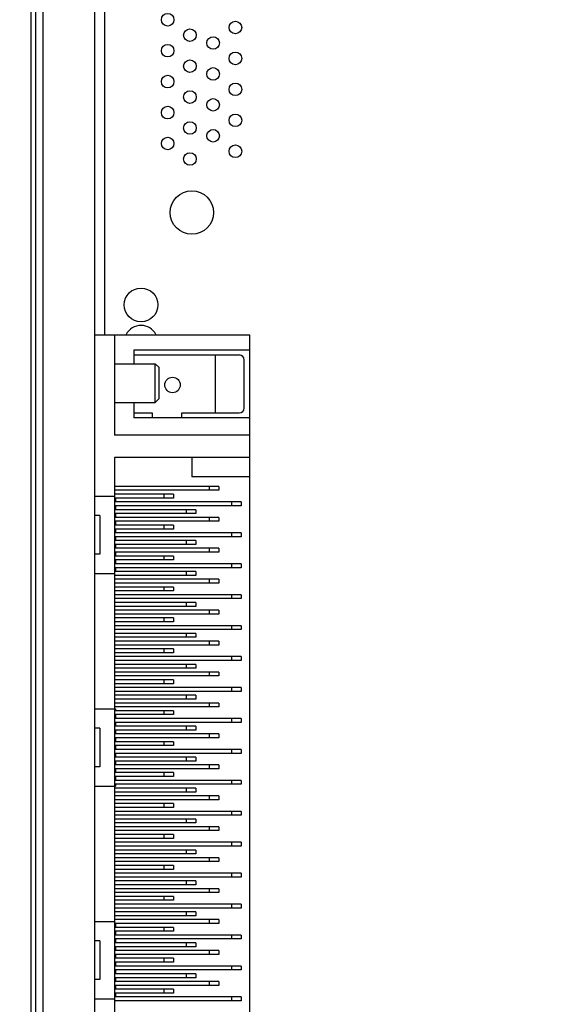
# Model space of a CAD drawing. Header units: inches. Extents: x 0 to 34, y 0 to 22.
# Tile 17 of 60: x 17 to 18.1, y 5 to 7. Entities that reach past the tile are written whole.
import ezdxf

# ---------------------------------------------------------------- set-up
doc = ezdxf.new("R2010")
doc.units = ezdxf.units.IN
doc.header["$LTSCALE"] = 1.87
doc.header["$MEASUREMENT"] = 0
doc.layers.get('0').update_dxf_attribs({"linetype": 'CONTINUOUS'})
doc.layers.add('DIMENSIONS', color=7, linetype='CONTINUOUS')
doc.styles.get("Standard").update_dxf_attribs({"font": 'txt', "width": 0.8})
doc.dimstyles.new('DIMSTYLE_1', dxfattribs={"dimtxt": 0.125, "dimasz": 0.18, "dimexe": 0.125, "dimexo": 0.0625, "dimgap": 0.0625, "dimtad": 0, "dimtih": 1, "dimtoh": 1, "dimzin": 4, "dimdsep": 46, "dimtxsty": 'STANDARD', "dimblk": '_FILLED', "dimblk1": '_FILLED', "dimblk2": '_FILLED', "dimcen": 0.09, "dimadec": 0, "dimazin": 0, "dimtp": 0.005, "dimtm": 0.005, "dimtfac": 1, "dimtofl": 0, "dimtmove": 0, "dimatfit": 3, "dimldrblk": '_FILLED', "dimfxl": 1, "dimtolj": 1, "dimtzin": 4, "dimarcsym": 0})

# ---------------------------------------------------------------- blocks, each defined once
blk = doc.blocks.new('_FILLED')
at = {"color": 0, "linetype": 'BYBLOCK'}
blk.add_solid([(0, 0), (-1, 0.174), (-1, -0.174)], dxfattribs=at)
blk = doc.blocks.new('*D0')
at = {"layer": 'DIMENSIONS', "color": 2, "linetype": 'CONTINUOUS'}
for p, q in [((17.0229, 8.8005), (14.0448, 8.8005)), ((14.1698, 8.8005), (14.1698, 6.3565)), ((14.1698, 3.6625), (14.1698, 6.1065)), ((16.8189, 3.6625), (14.0448, 3.6625))]:
    blk.add_line(p, q, dxfattribs=at)
at = {"layer": 'DIMENSIONS', "color": 2, "linetype": 'CONTINUOUS', "xscale": 0.18, "yscale": 0.18, "zscale": 0.18}
for p, rotation in [((14.1698, 8.8005), 90), ((14.1698, 3.6625), 270)]:
    blk.add_blockref('_FILLED', p, dxfattribs=dict(at, rotation=rotation))
at = {"layer": 'DIMENSIONS', "color": 2, "linetype": 'CONTINUOUS', "insert": (14.1698, 6.294), "char_height": 0.125, "width": 1.425, "attachment_point": 2, "line_spacing_factor": 0.9}
blk.add_mtext('(5.14{\\Ftxt.shx;\\W1.000000;\\H0.125000; }[130.5])', dxfattribs=at)
blk = doc.blocks.new('*D1')
at = {"layer": 'DIMENSIONS', "color": 2, "linetype": 'CONTINUOUS'}
for p, q in [((23.9936, 6.528), (23.9936, 2.7896)), ((15.4262, 4.9543), (15.4262, 2.7896)), ((15.4262, 2.9146), (18.9349, 2.9146)), ((23.9936, 2.9146), (20.4849, 2.9146))]:
    blk.add_line(p, q, dxfattribs=at)
at = {"layer": 'DIMENSIONS', "color": 2, "linetype": 'CONTINUOUS', "xscale": 0.18, "yscale": 0.18, "zscale": 0.18, "rotation": 180}
blk.add_blockref('_FILLED', (15.4262, 2.9146), dxfattribs=at)
at = {"layer": 'DIMENSIONS', "color": 2, "linetype": 'CONTINUOUS', "xscale": 0.18, "yscale": 0.18, "zscale": 0.18}
blk.add_blockref('_FILLED', (23.9936, 2.9146), dxfattribs=at)
at = {"layer": 'DIMENSIONS', "color": 2, "linetype": 'CONTINUOUS', "insert": (19.7099, 2.9771), "char_height": 0.125, "width": 1.425, "attachment_point": 2, "line_spacing_factor": 0.9}
blk.add_mtext('(8.57{\\Ftxt.shx;\\W1.000000;\\H0.125000; }[217.6])', dxfattribs=at)

msp = doc.modelspace()

# ---------------------------------------------------------------- linework, layer by layer
at = {"color": 7, "linetype": 'CONTINUOUS'}
for p, q in [((17.0854, 4.3545), (17.0854, 8.8005)), ((17.1904, 4.3545), (17.1904, 8.8005)), ((17.0704, 4.6805), (17.0704, 8.7905)), ((17.0604, 8.56), (17.0604, 4.6979)), ((17.2108, 6.379), (17.2108, 7.839)), ((17.1904, 6.379), (17.5064, 6.379)), ((17.2308, 6.379), (17.2308, 6.1743)), ((17.5064, 4.6979), (17.5064, 6.379)), ((17.2701, 6.3475), (17.2701, 6.3199)), ((17.5064, 6.3475), (17.2701, 6.3475)), ((17.2701, 6.3377), (17.4847, 6.3377)), ((17.4355, 6.3377), (17.4355, 6.2196)), ((17.2308, 6.3199), (17.3137, 6.3199)), ((17.3137, 6.2412), (17.3137, 6.3199)), ((17.3137, 6.3199), (17.3216, 6.3121)), ((17.4945, 6.2294), (17.4945, 6.3278)), ((17.3216, 6.2491), (17.3216, 6.3121)), ((17.2308, 6.2412), (17.3137, 6.2412)), ((17.2701, 6.2412), (17.2701, 6.2097)), ((17.3137, 6.2412), (17.3216, 6.2491)), ((17.2701, 6.2196), (17.3074, 6.2196)), ((17.3074, 6.2196), (17.3074, 6.2097)), ((17.3681, 6.2097), (17.3681, 6.2196)), ((17.3681, 6.2196), (17.4847, 6.2196)), ((17.5064, 6.2097), (17.2701, 6.2097)), ((17.5064, 6.1743), (17.2308, 6.1743)), ((17.2308, 6.129), (17.2308, 4.9479)), ((17.5064, 6.129), (17.2308, 6.129)), ((17.3882, 6.129), (17.3882, 6.0896)), ((17.5064, 6.0896), (17.3882, 6.0896)), ((17.4434, 6.0699), (17.2308, 6.0699)), ((17.4434, 6.0621), (17.2308, 6.0621)), ((17.3508, 6.0542), (17.2308, 6.0542)), ((17.3312, 6.0542), (17.3312, 6.0463)), ((17.3508, 6.0542), (17.3508, 6.0463)), ((17.4237, 6.0699), (17.4237, 6.0621)), ((17.4434, 6.0699), (17.4434, 6.0621)), ((17.1904, 6.0503), (17.2308, 6.0503)), ((17.3508, 6.0463), (17.2308, 6.0463)), ((17.4886, 6.0385), (17.2308, 6.0385)), ((17.2327, 6.0463), (17.2327, 6.0385)), ((17.469, 6.0385), (17.469, 6.0306)), ((17.4886, 6.0385), (17.4886, 6.0306)), ((17.4886, 6.0306), (17.2308, 6.0306)), ((17.3961, 6.0227), (17.2308, 6.0227)), ((17.3961, 6.0148), (17.2308, 6.0148)), ((17.2327, 6.0306), (17.2327, 6.0227)), ((17.2327, 6.0148), (17.2327, 6.007)), ((17.3764, 6.0227), (17.3764, 6.0148)), ((17.3961, 6.0227), (17.3961, 6.0148)), ((17.2012, 6.0109), (17.1904, 6.0109)), ((17.2012, 6.0109), (17.2012, 5.9322)), ((17.4434, 6.007), (17.2308, 6.007)), ((17.4434, 5.9991), (17.2308, 5.9991)), ((17.2327, 5.9991), (17.2327, 5.9912)), ((17.4237, 6.007), (17.4237, 5.9991)), ((17.4434, 6.007), (17.4434, 5.9991)), ((17.3508, 5.9912), (17.2308, 5.9912)), ((17.3508, 5.9833), (17.2308, 5.9833)), ((17.4886, 5.9755), (17.2308, 5.9755)), ((17.2327, 5.9833), (17.2327, 5.9755)), ((17.3312, 5.9912), (17.3312, 5.9833)), ((17.3508, 5.9912), (17.3508, 5.9833)), ((17.469, 5.9755), (17.469, 5.9676)), ((17.4886, 5.9755), (17.4886, 5.9676)), ((17.4886, 5.9676), (17.2308, 5.9676)), ((17.3961, 5.9597), (17.2308, 5.9597)), ((17.2327, 5.9676), (17.2327, 5.9597)), ((17.3764, 5.9597), (17.3764, 5.9518)), ((17.3961, 5.9597), (17.3961, 5.9518)), ((17.3961, 5.9518), (17.2308, 5.9518)), ((17.4434, 5.944), (17.2308, 5.944)), ((17.4434, 5.9361), (17.2308, 5.9361)), ((17.2327, 5.9518), (17.2327, 5.944)), ((17.2327, 5.9361), (17.2327, 5.9282)), ((17.4237, 5.944), (17.4237, 5.9361)), ((17.4434, 5.944), (17.4434, 5.9361)), ((17.2012, 5.9322), (17.1904, 5.9322)), ((17.3508, 5.9282), (17.2308, 5.9282)), ((17.3508, 5.9203), (17.2308, 5.9203)), ((17.2327, 5.9203), (17.2327, 5.9125)), ((17.3312, 5.9282), (17.3312, 5.9203)), ((17.3508, 5.9282), (17.3508, 5.9203)), ((17.4886, 5.9125), (17.2308, 5.9125)), ((17.4886, 5.9046), (17.2308, 5.9046)), ((17.3961, 5.8967), (17.2308, 5.8967)), ((17.2327, 5.9046), (17.2327, 5.8967)), ((17.3764, 5.8967), (17.3764, 5.8888)), ((17.3961, 5.8967), (17.3961, 5.8888)), ((17.469, 5.9125), (17.469, 5.9046)), ((17.4886, 5.9125), (17.4886, 5.9046)), ((17.1904, 5.8928), (17.2308, 5.8928)), ((17.3961, 5.8888), (17.2308, 5.8888)), ((17.4434, 5.881), (17.2308, 5.881)), ((17.4237, 5.881), (17.4237, 5.8731)), ((17.4434, 5.881), (17.4434, 5.8731)), ((17.4434, 5.8731), (17.2308, 5.8731)), ((17.3508, 5.8652), (17.2308, 5.8652)), ((17.3508, 5.8573), (17.2308, 5.8573)), ((17.3312, 5.8652), (17.3312, 5.8573)), ((17.3508, 5.8652), (17.3508, 5.8573)), ((17.4886, 5.8495), (17.2308, 5.8495)), ((17.4886, 5.8416), (17.2308, 5.8416)), ((17.3961, 5.8337), (17.2308, 5.8337)), ((17.3764, 5.8337), (17.3764, 5.8259)), ((17.3961, 5.8337), (17.3961, 5.8259)), ((17.469, 5.8495), (17.469, 5.8416)), ((17.4886, 5.8495), (17.4886, 5.8416)), ((17.3961, 5.8259), (17.2308, 5.8259)), ((17.4434, 5.818), (17.2308, 5.818)), ((17.4237, 5.818), (17.4237, 5.8101)), ((17.4434, 5.818), (17.4434, 5.8101)), ((17.4434, 5.8101), (17.2308, 5.8101)), ((17.3508, 5.8022), (17.2308, 5.8022)), ((17.3508, 5.7944), (17.2308, 5.7944)), ((17.3312, 5.8022), (17.3312, 5.7944)), ((17.3508, 5.8022), (17.3508, 5.7944)), ((17.4886, 5.7865), (17.2308, 5.7865)), ((17.4886, 5.7786), (17.2308, 5.7786)), ((17.469, 5.7865), (17.469, 5.7786)), ((17.4886, 5.7865), (17.4886, 5.7786)), ((17.3961, 5.7707), (17.2308, 5.7707)), ((17.3961, 5.7629), (17.2308, 5.7629)), ((17.4434, 5.755), (17.2308, 5.755)), ((17.3764, 5.7707), (17.3764, 5.7629)), ((17.3961, 5.7707), (17.3961, 5.7629)), ((17.4237, 5.755), (17.4237, 5.7471)), ((17.4434, 5.755), (17.4434, 5.7471)), ((17.4434, 5.7471), (17.2308, 5.7471)), ((17.3508, 5.7392), (17.2308, 5.7392)), ((17.3312, 5.7392), (17.3312, 5.7314)), ((17.3508, 5.7392), (17.3508, 5.7314)), ((17.3508, 5.7314), (17.2308, 5.7314)), ((17.4886, 5.7235), (17.2308, 5.7235)), ((17.4886, 5.7156), (17.2308, 5.7156)), ((17.469, 5.7235), (17.469, 5.7156)), ((17.4886, 5.7235), (17.4886, 5.7156)), ((17.3961, 5.7077), (17.2308, 5.7077)), ((17.3961, 5.6999), (17.2308, 5.6999)), ((17.3764, 5.7077), (17.3764, 5.6999)), ((17.3961, 5.7077), (17.3961, 5.6999)), ((17.4434, 5.692), (17.2308, 5.692)), ((17.4434, 5.6841), (17.2308, 5.6841)), ((17.3508, 5.6762), (17.2308, 5.6762)), ((17.3312, 5.6762), (17.3312, 5.6684)), ((17.3508, 5.6762), (17.3508, 5.6684)), ((17.4237, 5.692), (17.4237, 5.6841)), ((17.4434, 5.692), (17.4434, 5.6841)), ((17.3508, 5.6684), (17.2308, 5.6684)), ((17.4886, 5.6605), (17.2308, 5.6605)), ((17.469, 5.6605), (17.469, 5.6526)), ((17.4886, 5.6605), (17.4886, 5.6526)), ((17.4886, 5.6526), (17.2308, 5.6526)), ((17.3961, 5.6448), (17.2308, 5.6448)), ((17.3961, 5.6369), (17.2308, 5.6369)), ((17.3764, 5.6448), (17.3764, 5.6369)), ((17.3961, 5.6448), (17.3961, 5.6369)), ((17.1904, 5.6172), (17.2327, 5.6172)), ((17.4434, 5.629), (17.2308, 5.629)), ((17.4434, 5.6211), (17.2308, 5.6211)), ((17.3508, 5.6133), (17.2308, 5.6133)), ((17.2327, 5.6172), (17.2327, 5.6133)), ((17.3312, 5.6133), (17.3312, 5.6054)), ((17.3508, 5.6133), (17.3508, 5.6054)), ((17.4237, 5.629), (17.4237, 5.6211)), ((17.4434, 5.629), (17.4434, 5.6211)), ((17.3508, 5.6054), (17.2308, 5.6054)), ((17.4886, 5.5975), (17.2308, 5.5975)), ((17.2327, 5.6054), (17.2327, 5.5975)), ((17.469, 5.5975), (17.469, 5.5896)), ((17.4886, 5.5975), (17.4886, 5.5896)), ((17.2012, 5.5778), (17.1904, 5.5778)), ((17.2012, 5.5778), (17.2012, 5.4991)), ((17.4886, 5.5896), (17.2308, 5.5896)), ((17.3961, 5.5818), (17.2308, 5.5818)), ((17.3961, 5.5739), (17.2308, 5.5739)), ((17.2327, 5.5896), (17.2327, 5.5818)), ((17.2327, 5.5739), (17.2327, 5.566)), ((17.3764, 5.5818), (17.3764, 5.5739)), ((17.3961, 5.5818), (17.3961, 5.5739)), ((17.4434, 5.566), (17.2308, 5.566)), ((17.4434, 5.5581), (17.2308, 5.5581)), ((17.2327, 5.5581), (17.2327, 5.5503)), ((17.4237, 5.566), (17.4237, 5.5581)), ((17.4434, 5.566), (17.4434, 5.5581)), ((17.3508, 5.5503), (17.2308, 5.5503)), ((17.3508, 5.5424), (17.2308, 5.5424)), ((17.4886, 5.5345), (17.2308, 5.5345)), ((17.2327, 5.5424), (17.2327, 5.5345)), ((17.3312, 5.5503), (17.3312, 5.5424)), ((17.3508, 5.5503), (17.3508, 5.5424)), ((17.469, 5.5345), (17.469, 5.5266)), ((17.4886, 5.5345), (17.4886, 5.5266)), ((17.4886, 5.5266), (17.2308, 5.5266)), ((17.3961, 5.5188), (17.2308, 5.5188)), ((17.2327, 5.5266), (17.2327, 5.5188)), ((17.3764, 5.5188), (17.3764, 5.5109)), ((17.3961, 5.5188), (17.3961, 5.5109)), ((17.2012, 5.4991), (17.1904, 5.4991)), ((17.3961, 5.5109), (17.2308, 5.5109)), ((17.4434, 5.503), (17.2308, 5.503)), ((17.4434, 5.4951), (17.2308, 5.4951)), ((17.2327, 5.5109), (17.2327, 5.503)), ((17.2327, 5.4951), (17.2327, 5.4873)), ((17.4237, 5.503), (17.4237, 5.4951)), ((17.4434, 5.503), (17.4434, 5.4951)), ((17.3508, 5.4873), (17.2308, 5.4873)), ((17.3508, 5.4794), (17.2308, 5.4794)), ((17.2327, 5.4794), (17.2327, 5.4715)), ((17.3312, 5.4873), (17.3312, 5.4794)), ((17.3508, 5.4873), (17.3508, 5.4794)), ((17.1904, 5.4597), (17.2327, 5.4597)), ((17.4886, 5.4715), (17.2308, 5.4715)), ((17.4886, 5.4636), (17.2308, 5.4636)), ((17.3961, 5.4558), (17.2308, 5.4558)), ((17.2327, 5.4636), (17.2327, 5.4597)), ((17.3764, 5.4558), (17.3764, 5.4479)), ((17.3961, 5.4558), (17.3961, 5.4479)), ((17.469, 5.4715), (17.469, 5.4636)), ((17.4886, 5.4715), (17.4886, 5.4636)), ((17.3961, 5.4479), (17.2308, 5.4479)), ((17.4434, 5.44), (17.2308, 5.44)), ((17.4237, 5.44), (17.4237, 5.4322)), ((17.4434, 5.44), (17.4434, 5.4322)), ((17.4434, 5.4322), (17.2308, 5.4322)), ((17.3508, 5.4243), (17.2308, 5.4243)), ((17.3508, 5.4164), (17.2308, 5.4164)), ((17.3312, 5.4243), (17.3312, 5.4164)), ((17.3508, 5.4243), (17.3508, 5.4164)), ((17.4886, 5.4085), (17.2308, 5.4085)), ((17.4886, 5.4007), (17.2308, 5.4007)), ((17.3961, 5.3928), (17.2308, 5.3928)), ((17.3764, 5.3928), (17.3764, 5.3849)), ((17.3961, 5.3928), (17.3961, 5.3849)), ((17.469, 5.4085), (17.469, 5.4007)), ((17.4886, 5.4085), (17.4886, 5.4007)), ((17.3961, 5.3849), (17.2308, 5.3849)), ((17.4434, 5.377), (17.2308, 5.377)), ((17.4237, 5.377), (17.4237, 5.3692)), ((17.4434, 5.377), (17.4434, 5.3692)), ((17.4434, 5.3692), (17.2308, 5.3692)), ((17.3508, 5.3613), (17.2308, 5.3613)), ((17.3508, 5.3534), (17.2308, 5.3534)), ((17.3312, 5.3613), (17.3312, 5.3534)), ((17.3508, 5.3613), (17.3508, 5.3534)), ((17.4886, 5.3455), (17.2308, 5.3455)), ((17.4886, 5.3377), (17.2308, 5.3377)), ((17.469, 5.3455), (17.469, 5.3377)), ((17.4886, 5.3455), (17.4886, 5.3377)), ((17.3961, 5.3298), (17.2308, 5.3298)), ((17.3961, 5.3219), (17.2308, 5.3219)), ((17.4434, 5.314), (17.2308, 5.314)), ((17.3764, 5.3298), (17.3764, 5.3219)), ((17.3961, 5.3298), (17.3961, 5.3219)), ((17.4237, 5.314), (17.4237, 5.3062)), ((17.4434, 5.314), (17.4434, 5.3062)), ((17.4434, 5.3062), (17.2308, 5.3062)), ((17.3508, 5.2983), (17.2308, 5.2983)), ((17.3312, 5.2983), (17.3312, 5.2904)), ((17.3508, 5.2983), (17.3508, 5.2904)), ((17.3508, 5.2904), (17.2308, 5.2904)), ((17.4886, 5.2825), (17.2308, 5.2825)), ((17.4886, 5.2747), (17.2308, 5.2747)), ((17.469, 5.2825), (17.469, 5.2747)), ((17.4886, 5.2825), (17.4886, 5.2747)), ((17.3961, 5.2668), (17.2308, 5.2668)), ((17.3961, 5.2589), (17.2308, 5.2589)), ((17.3764, 5.2668), (17.3764, 5.2589)), ((17.3961, 5.2668), (17.3961, 5.2589)), ((17.4434, 5.251), (17.2308, 5.251)), ((17.4434, 5.2432), (17.2308, 5.2432)), ((17.3508, 5.2353), (17.2308, 5.2353)), ((17.3312, 5.2353), (17.3312, 5.2274)), ((17.3508, 5.2353), (17.3508, 5.2274)), ((17.4237, 5.251), (17.4237, 5.2432)), ((17.4434, 5.251), (17.4434, 5.2432)), ((17.3508, 5.2274), (17.2308, 5.2274)), ((17.4886, 5.2196), (17.2308, 5.2196)), ((17.469, 5.2196), (17.469, 5.2117)), ((17.4886, 5.2196), (17.4886, 5.2117)), ((17.4886, 5.2117), (17.2308, 5.2117)), ((17.3961, 5.2038), (17.2308, 5.2038)), ((17.3961, 5.1959), (17.2308, 5.1959)), ((17.3764, 5.2038), (17.3764, 5.1959)), ((17.3961, 5.2038), (17.3961, 5.1959)), ((17.1904, 5.1841), (17.2308, 5.1841)), ((17.4434, 5.1881), (17.2308, 5.1881)), ((17.4434, 5.1802), (17.2308, 5.1802)), ((17.3508, 5.1723), (17.2308, 5.1723)), ((17.2327, 5.1802), (17.2327, 5.1723)), ((17.3312, 5.1723), (17.3312, 5.1644)), ((17.3508, 5.1723), (17.3508, 5.1644)), ((17.4237, 5.1881), (17.4237, 5.1802)), ((17.4434, 5.1881), (17.4434, 5.1802)), ((17.3508, 5.1644), (17.2308, 5.1644)), ((17.4886, 5.1566), (17.2308, 5.1566)), ((17.2327, 5.1644), (17.2327, 5.1566)), ((17.469, 5.1566), (17.469, 5.1487)), ((17.4886, 5.1566), (17.4886, 5.1487)), ((17.2012, 5.1448), (17.1904, 5.1448)), ((17.2012, 5.1448), (17.2012, 5.066)), ((17.4886, 5.1487), (17.2308, 5.1487)), ((17.3961, 5.1408), (17.2308, 5.1408)), ((17.3961, 5.1329), (17.2308, 5.1329)), ((17.2327, 5.1487), (17.2327, 5.1408)), ((17.2327, 5.1329), (17.2327, 5.1251)), ((17.3764, 5.1408), (17.3764, 5.1329)), ((17.3961, 5.1408), (17.3961, 5.1329)), ((17.4434, 5.1251), (17.2308, 5.1251)), ((17.4434, 5.1172), (17.2308, 5.1172)), ((17.2327, 5.1172), (17.2327, 5.1093)), ((17.4237, 5.1251), (17.4237, 5.1172)), ((17.4434, 5.1251), (17.4434, 5.1172)), ((17.3508, 5.1093), (17.2308, 5.1093)), ((17.3508, 5.1014), (17.2308, 5.1014)), ((17.4886, 5.0936), (17.2308, 5.0936)), ((17.2327, 5.1014), (17.2327, 5.0936)), ((17.3312, 5.1093), (17.3312, 5.1014)), ((17.3508, 5.1093), (17.3508, 5.1014)), ((17.469, 5.0936), (17.469, 5.0857)), ((17.4886, 5.0936), (17.4886, 5.0857)), ((17.4886, 5.0857), (17.2308, 5.0857)), ((17.3961, 5.0778), (17.2308, 5.0778)), ((17.2327, 5.0857), (17.2327, 5.0778)), ((17.3764, 5.0778), (17.3764, 5.0699)), ((17.3961, 5.0778), (17.3961, 5.0699)), ((17.2012, 5.066), (17.1904, 5.066)), ((17.3961, 5.0699), (17.2308, 5.0699)), ((17.4434, 5.0621), (17.2308, 5.0621)), ((17.4434, 5.0542), (17.2308, 5.0542)), ((17.2327, 5.0699), (17.2327, 5.0621)), ((17.2327, 5.0542), (17.2327, 5.0463)), ((17.4237, 5.0621), (17.4237, 5.0542)), ((17.4434, 5.0621), (17.4434, 5.0542)), ((17.3508, 5.0463), (17.2308, 5.0463)), ((17.3508, 5.0385), (17.2308, 5.0385)), ((17.2327, 5.0385), (17.2327, 5.0306)), ((17.3312, 5.0463), (17.3312, 5.0385)), ((17.3508, 5.0463), (17.3508, 5.0385)), ((17.1904, 5.0266), (17.2308, 5.0266)), ((17.4886, 5.0306), (17.2308, 5.0306)), ((17.4886, 5.0227), (17.2308, 5.0227)), ((17.469, 5.0306), (17.469, 5.0227)), ((17.4886, 5.0306), (17.4886, 5.0227))]:
    msp.add_line(p, q, dxfattribs=at)
for centre, radius in [((17.339, 7.0202), 0.0128), ((17.4768, 7.0044), 0.0128), ((17.3843, 6.9887), 0.0128), ((17.4315, 6.9729), 0.0128), ((17.339, 6.9572), 0.0128), ((17.3843, 6.9257), 0.0128), ((17.4768, 6.9414), 0.0128), ((17.4315, 6.9099), 0.0128), ((17.339, 6.8942), 0.0128), ((17.4768, 6.8784), 0.0128), ((17.3843, 6.8627), 0.0128), ((17.4315, 6.8469), 0.0128), ((17.339, 6.8312), 0.0128), ((17.4768, 6.8154), 0.0128), ((17.3843, 6.7997), 0.0128), ((17.4315, 6.7839), 0.0128), ((17.339, 6.7682), 0.0128), ((17.4768, 6.7524), 0.0128), ((17.3843, 6.7367), 0.0128), ((17.3882, 6.6276), 0.0443), ((17.2847, 6.4396), 0.0344), ((17.3489, 6.2766), 0.0157)]:
    msp.add_circle(centre, radius, dxfattribs=at)
for centre, radius, start, end in [((17.2847, 6.3633), 0.0344, 27.6082, 152.3918), ((17.4847, 6.3278), 0.00984, 0, 90), ((17.4847, 6.2294), 0.00984, 270, 360)]:
    msp.add_arc(centre, radius, start, end, dxfattribs=at)

# ---------------------------------------------------------------- dimensions: what is measured, and where the dimension line sits
at = {"layer": 'DIMENSIONS', "color": 2, "linetype": 'CONTINUOUS'}
dim = msp.add_linear_dim(base=(14.1698, 3.6625), p1=(17.0854, 8.8005), p2=(16.8814, 3.6625), angle=270, text='(<>)', dimstyle='DIMSTYLE_1', dxfattribs=at)
dim.commit()
dim.dimension.update_dxf_attribs({"geometry": '*D0', "text_midpoint": (14.1698, 6.2315), "dimtype": 160})
dim = msp.add_linear_dim(base=(23.9936, 2.9146), p1=(15.4262, 5.0168), p2=(23.9936, 6.5905), text='(<>)', dimstyle='DIMSTYLE_1', dxfattribs=at)
dim.commit()
dim.dimension.update_dxf_attribs({"geometry": '*D1', "text_midpoint": (19.7099, 2.9146), "dimtype": 160})

doc.saveas('drawing.dxf')
